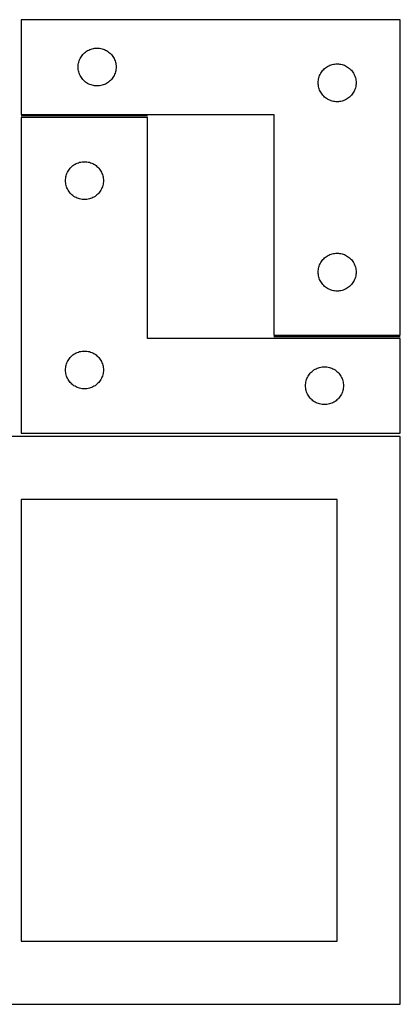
# Model space of a CAD drawing. Header units: millimetres. Extents: x 7 to 1243, y 7 to 1667.
# Tile 9 of 10: x 1063 to 1243, y 853 to 1321. Entities that reach past the tile are written whole.
import ezdxf

# ---------------------------------------------------------------- set-up
doc = ezdxf.new("R2010")
doc.units = ezdxf.units.MM
doc.layers.add('COMMON', color=5, linetype='CONTINUOUS', true_color=0x0000ff)
doc.layers.add('CUT', color=7, linetype='CONTINUOUS', true_color=0x000000)

msp = doc.modelspace()

# ---------------------------------------------------------------- linework, layer by layer
at = {"layer": 'COMMON'}
for p, q in [((1123.414568, 1275.39311), (1063.414568, 1275.39311)), ((1243.414568, 1170.39311), (1183.414568, 1170.39311))]:
    msp.add_line(p, q, dxfattribs=at)
at = {"layer": 'CUT'}
for p, q in [((1243.414568, 1321.14311), (1063.414568, 1321.14311)), ((1063.414568, 1321.14311), (1063.414568, 1276.14311)), ((1243.414568, 1171.14311), (1243.414568, 1321.14311)), ((1093.935715, 1305.78329), (1094.414436, 1306.126337)), ((1094.414436, 1306.126337), (1094.914568, 1306.437339)), ((1094.914568, 1306.437339), (1095.43397, 1306.714965)), ((1095.43397, 1306.714965), (1095.970417, 1306.958026)), ((1095.970417, 1306.958026), (1096.521613, 1307.165481)), ((1096.521613, 1307.165481), (1097.085196, 1307.336443)), ((1097.085196, 1307.336443), (1097.658755, 1307.470178)), ((1097.658755, 1307.470178), (1098.239832, 1307.566114)), ((1098.239832, 1307.566114), (1098.82594, 1307.62384)), ((1098.82594, 1307.62384), (1099.414568, 1307.64311)), ((1099.414568, 1307.64311), (1100.003196, 1307.62384)), ((1100.003196, 1307.62384), (1100.589304, 1307.566114)), ((1100.589304, 1307.566114), (1101.170381, 1307.470178)), ((1101.170381, 1307.470178), (1101.743939, 1307.336443)), ((1101.743939, 1307.336443), (1102.307523, 1307.165481)), ((1102.307523, 1307.165481), (1102.858719, 1306.958026)), ((1102.858719, 1306.958026), (1103.395166, 1306.714965)), ((1103.395166, 1306.714965), (1103.914568, 1306.437339)), ((1103.914568, 1306.437339), (1104.4147, 1306.126337)), ((1104.4147, 1306.126337), (1104.893421, 1305.78329)), ((1090.721235, 1300.972481), (1090.892197, 1301.536065)), ((1090.892197, 1301.536065), (1091.099652, 1302.087261)), ((1091.099652, 1302.087261), (1091.342713, 1302.623708)), ((1091.342713, 1302.623708), (1091.620339, 1303.14311)), ((1091.620339, 1303.14311), (1091.931341, 1303.643242)), ((1091.931341, 1303.643242), (1092.274388, 1304.121963)), ((1092.274388, 1304.121963), (1092.64801, 1304.577222)), ((1092.64801, 1304.577222), (1093.050607, 1305.007071)), ((1093.050607, 1305.007071), (1093.480455, 1305.409668)), ((1093.480455, 1305.409668), (1093.935715, 1305.78329)), ((1104.893421, 1305.78329), (1105.34868, 1305.409668)), ((1105.34868, 1305.409668), (1105.778529, 1305.007071)), ((1105.778529, 1305.007071), (1106.181126, 1304.577222)), ((1106.181126, 1304.577222), (1106.554748, 1304.121963)), ((1106.554748, 1304.121963), (1106.897794, 1303.643242)), ((1106.897794, 1303.643242), (1107.208796, 1303.14311)), ((1107.208796, 1303.14311), (1107.486422, 1302.623708)), ((1107.486422, 1302.623708), (1107.729484, 1302.087261)), ((1107.729484, 1302.087261), (1107.936939, 1301.536065)), ((1107.936939, 1301.536065), (1108.1079, 1300.972481)), ((1090.414568, 1298.64311), (1090.433837, 1299.231738)), ((1090.433837, 1298.054482), (1090.414568, 1298.64311)), ((1090.433837, 1299.231738), (1090.491564, 1299.817846)), ((1090.491564, 1297.468374), (1090.433837, 1298.054482)), ((1090.491564, 1299.817846), (1090.5875, 1300.398923)), ((1090.5875, 1296.887297), (1090.491564, 1297.468374)), ((1090.5875, 1300.398923), (1090.721235, 1300.972481)), ((1090.721235, 1296.313739), (1090.5875, 1296.887297)), ((1108.1079, 1300.972481), (1108.241635, 1300.398923)), ((1108.241635, 1296.887297), (1108.1079, 1296.313739)), ((1108.241635, 1300.398923), (1108.337572, 1299.817846)), ((1108.337572, 1297.468374), (1108.241635, 1296.887297)), ((1108.337572, 1299.817846), (1108.395298, 1299.231738)), ((1108.395298, 1298.054482), (1108.337572, 1297.468374)), ((1108.395298, 1299.231738), (1108.414568, 1298.64311)), ((1108.414568, 1298.64311), (1108.395298, 1298.054482)), ((1205.931341, 1296.143242), (1206.274388, 1296.621963)), ((1206.274388, 1296.621963), (1206.64801, 1297.077222)), ((1206.64801, 1297.077222), (1207.050607, 1297.507071)), ((1207.050607, 1297.507071), (1207.480455, 1297.909668)), ((1207.480455, 1297.909668), (1207.935715, 1298.28329)), ((1207.935715, 1298.28329), (1208.414436, 1298.626337)), ((1208.414436, 1298.626337), (1208.914568, 1298.937339)), ((1208.914568, 1298.937339), (1209.43397, 1299.214965)), ((1209.43397, 1299.214965), (1209.970417, 1299.458026)), ((1209.970417, 1299.458026), (1210.521613, 1299.665481)), ((1210.521613, 1299.665481), (1211.085196, 1299.836443)), ((1211.085196, 1299.836443), (1211.658755, 1299.970178)), ((1211.658755, 1299.970178), (1212.239832, 1300.066114)), ((1212.239832, 1300.066114), (1212.82594, 1300.12384)), ((1212.82594, 1300.12384), (1213.414568, 1300.14311)), ((1213.414568, 1300.14311), (1214.003196, 1300.12384)), ((1214.003196, 1300.12384), (1214.589304, 1300.066114)), ((1214.589304, 1300.066114), (1215.170381, 1299.970178)), ((1215.170381, 1299.970178), (1215.743939, 1299.836443)), ((1215.743939, 1299.836443), (1216.307523, 1299.665481)), ((1216.307523, 1299.665481), (1216.858719, 1299.458026)), ((1216.858719, 1299.458026), (1217.395166, 1299.214965)), ((1217.395166, 1299.214965), (1217.914568, 1298.937339)), ((1217.914568, 1298.937339), (1218.4147, 1298.626337)), ((1218.4147, 1298.626337), (1218.893421, 1298.28329)), ((1218.893421, 1298.28329), (1219.34868, 1297.909668)), ((1219.34868, 1297.909668), (1219.778529, 1297.507071)), ((1219.778529, 1297.507071), (1220.181126, 1297.077222)), ((1220.181126, 1297.077222), (1220.554748, 1296.621963)), ((1220.554748, 1296.621963), (1220.897794, 1296.143242)), ((1090.892197, 1295.750155), (1090.721235, 1296.313739)), ((1091.099652, 1295.198959), (1090.892197, 1295.750155)), ((1091.342713, 1294.662512), (1091.099652, 1295.198959)), ((1091.620339, 1294.14311), (1091.342713, 1294.662512)), ((1091.931341, 1293.642978), (1091.620339, 1294.14311)), ((1092.274388, 1293.164257), (1091.931341, 1293.642978)), ((1092.64801, 1292.708998), (1092.274388, 1293.164257)), ((1093.050607, 1292.279149), (1092.64801, 1292.708998)), ((1093.480455, 1291.876552), (1093.050607, 1292.279149)), ((1105.778529, 1292.279149), (1105.34868, 1291.876552)), ((1106.181126, 1292.708998), (1105.778529, 1292.279149)), ((1106.554748, 1293.164257), (1106.181126, 1292.708998)), ((1106.897794, 1293.642978), (1106.554748, 1293.164257)), ((1107.208796, 1294.14311), (1106.897794, 1293.642978)), ((1107.486422, 1294.662512), (1107.208796, 1294.14311)), ((1107.729484, 1295.198959), (1107.486422, 1294.662512)), ((1107.936939, 1295.750155), (1107.729484, 1295.198959)), ((1108.1079, 1296.313739), (1107.936939, 1295.750155)), ((1204.433837, 1291.731738), (1204.491564, 1292.317846)), ((1204.491564, 1292.317846), (1204.5875, 1292.898923)), ((1204.5875, 1292.898923), (1204.721235, 1293.472481)), ((1204.721235, 1293.472481), (1204.892197, 1294.036065)), ((1204.892197, 1294.036065), (1205.099652, 1294.587261)), ((1205.099652, 1294.587261), (1205.342713, 1295.123708)), ((1205.342713, 1295.123708), (1205.620339, 1295.64311)), ((1205.620339, 1295.64311), (1205.931341, 1296.143242)), ((1220.897794, 1296.143242), (1221.208796, 1295.64311)), ((1221.208796, 1295.64311), (1221.486422, 1295.123708)), ((1221.486422, 1295.123708), (1221.729484, 1294.587261)), ((1221.729484, 1294.587261), (1221.936939, 1294.036065)), ((1221.936939, 1294.036065), (1222.1079, 1293.472481)), ((1222.1079, 1293.472481), (1222.241635, 1292.898923)), ((1222.241635, 1292.898923), (1222.337572, 1292.317846)), ((1222.337572, 1292.317846), (1222.395298, 1291.731738)), ((1093.935715, 1291.50293), (1093.480455, 1291.876552)), ((1094.414436, 1291.159884), (1093.935715, 1291.50293)), ((1094.914568, 1290.848881), (1094.414436, 1291.159884)), ((1095.43397, 1290.571255), (1094.914568, 1290.848881)), ((1095.970417, 1290.328194), (1095.43397, 1290.571255)), ((1096.521613, 1290.120739), (1095.970417, 1290.328194)), ((1097.085196, 1289.949778), (1096.521613, 1290.120739)), ((1097.658755, 1289.816043), (1097.085196, 1289.949778)), ((1098.239832, 1289.720106), (1097.658755, 1289.816043)), ((1098.82594, 1289.66238), (1098.239832, 1289.720106)), ((1099.414568, 1289.64311), (1098.82594, 1289.66238)), ((1100.003196, 1289.66238), (1099.414568, 1289.64311)), ((1100.589304, 1289.720106), (1100.003196, 1289.66238)), ((1101.170381, 1289.816043), (1100.589304, 1289.720106)), ((1101.743939, 1289.949778), (1101.170381, 1289.816043)), ((1102.307523, 1290.120739), (1101.743939, 1289.949778)), ((1102.858719, 1290.328194), (1102.307523, 1290.120739)), ((1103.395166, 1290.571255), (1102.858719, 1290.328194)), ((1103.914568, 1290.848881), (1103.395166, 1290.571255)), ((1104.4147, 1291.159884), (1103.914568, 1290.848881)), ((1104.893421, 1291.50293), (1104.4147, 1291.159884)), ((1105.34868, 1291.876552), (1104.893421, 1291.50293)), ((1204.414568, 1291.14311), (1204.433837, 1291.731738)), ((1204.433837, 1290.554482), (1204.414568, 1291.14311)), ((1204.491564, 1289.968374), (1204.433837, 1290.554482)), ((1204.5875, 1289.387297), (1204.491564, 1289.968374)), ((1204.721235, 1288.813739), (1204.5875, 1289.387297)), ((1204.892197, 1288.250155), (1204.721235, 1288.813739)), ((1205.099652, 1287.698959), (1204.892197, 1288.250155)), ((1205.342713, 1287.162512), (1205.099652, 1287.698959)), ((1221.729484, 1287.698959), (1221.486422, 1287.162512)), ((1221.936939, 1288.250155), (1221.729484, 1287.698959)), ((1222.1079, 1288.813739), (1221.936939, 1288.250155)), ((1222.241635, 1289.387297), (1222.1079, 1288.813739)), ((1222.337572, 1289.968374), (1222.241635, 1289.387297)), ((1222.395298, 1290.554482), (1222.337572, 1289.968374)), ((1222.395298, 1291.731738), (1222.414568, 1291.14311)), ((1222.414568, 1291.14311), (1222.395298, 1290.554482)), ((1205.620339, 1286.64311), (1205.342713, 1287.162512)), ((1205.931341, 1286.142978), (1205.620339, 1286.64311)), ((1206.274388, 1285.664257), (1205.931341, 1286.142978)), ((1206.64801, 1285.208998), (1206.274388, 1285.664257)), ((1207.050607, 1284.779149), (1206.64801, 1285.208998)), ((1207.480455, 1284.376552), (1207.050607, 1284.779149)), ((1207.935715, 1284.00293), (1207.480455, 1284.376552)), ((1208.414436, 1283.659884), (1207.935715, 1284.00293)), ((1208.914568, 1283.348881), (1208.414436, 1283.659884)), ((1209.43397, 1283.071255), (1208.914568, 1283.348881)), ((1209.970417, 1282.828194), (1209.43397, 1283.071255)), ((1210.521613, 1282.620739), (1209.970417, 1282.828194)), ((1211.085196, 1282.449778), (1210.521613, 1282.620739)), ((1216.307523, 1282.620739), (1215.743939, 1282.449778)), ((1216.858719, 1282.828194), (1216.307523, 1282.620739)), ((1217.395166, 1283.071255), (1216.858719, 1282.828194)), ((1217.914568, 1283.348881), (1217.395166, 1283.071255)), ((1218.4147, 1283.659884), (1217.914568, 1283.348881)), ((1218.893421, 1284.00293), (1218.4147, 1283.659884)), ((1219.34868, 1284.376552), (1218.893421, 1284.00293)), ((1219.778529, 1284.779149), (1219.34868, 1284.376552)), ((1220.181126, 1285.208998), (1219.778529, 1284.779149)), ((1220.554748, 1285.664257), (1220.181126, 1285.208998)), ((1220.897794, 1286.142978), (1220.554748, 1285.664257)), ((1221.208796, 1286.64311), (1220.897794, 1286.142978)), ((1221.486422, 1287.162512), (1221.208796, 1286.64311)), ((1211.658755, 1282.316043), (1211.085196, 1282.449778)), ((1212.239832, 1282.220106), (1211.658755, 1282.316043)), ((1212.82594, 1282.16238), (1212.239832, 1282.220106)), ((1213.414568, 1282.14311), (1212.82594, 1282.16238)), ((1214.003196, 1282.16238), (1213.414568, 1282.14311)), ((1214.589304, 1282.220106), (1214.003196, 1282.16238)), ((1215.170381, 1282.316043), (1214.589304, 1282.220106)), ((1215.743939, 1282.449778), (1215.170381, 1282.316043)), ((1063.414568, 1276.14311), (1183.414568, 1276.14311)), ((1123.414568, 1274.643108), (1063.414568, 1274.643108)), ((1063.414568, 1274.643108), (1063.414568, 1124.643108)), ((1123.414568, 1169.643108), (1123.414568, 1274.643108)), ((1183.414568, 1276.14311), (1183.414568, 1171.14311)), ((1085.931341, 1249.64324), (1086.274388, 1250.121961)), ((1086.274388, 1250.121961), (1086.64801, 1250.57722)), ((1086.64801, 1250.57722), (1087.050607, 1251.007069)), ((1087.050607, 1251.007069), (1087.480455, 1251.409666)), ((1087.480455, 1251.409666), (1087.935715, 1251.783288)), ((1087.935715, 1251.783288), (1088.414436, 1252.126335)), ((1088.414436, 1252.126335), (1088.914568, 1252.437337)), ((1088.914568, 1252.437337), (1089.43397, 1252.714963)), ((1089.43397, 1252.714963), (1089.970417, 1252.958024)), ((1089.970417, 1252.958024), (1090.521613, 1253.165479)), ((1090.521613, 1253.165479), (1091.085196, 1253.336441)), ((1091.085196, 1253.336441), (1091.658755, 1253.470176)), ((1091.658755, 1253.470176), (1092.239832, 1253.566112)), ((1092.239832, 1253.566112), (1092.82594, 1253.623838)), ((1092.82594, 1253.623838), (1093.414568, 1253.643108)), ((1093.414568, 1253.643108), (1094.003196, 1253.623838)), ((1094.003196, 1253.623838), (1094.589304, 1253.566112)), ((1094.589304, 1253.566112), (1095.170381, 1253.470176)), ((1095.170381, 1253.470176), (1095.743939, 1253.336441)), ((1095.743939, 1253.336441), (1096.307523, 1253.165479)), ((1096.307523, 1253.165479), (1096.858719, 1252.958024)), ((1096.858719, 1252.958024), (1097.395166, 1252.714963)), ((1097.395166, 1252.714963), (1097.914568, 1252.437337)), ((1097.914568, 1252.437337), (1098.4147, 1252.126335)), ((1098.4147, 1252.126335), (1098.893421, 1251.783288)), ((1098.893421, 1251.783288), (1099.34868, 1251.409666)), ((1099.34868, 1251.409666), (1099.778529, 1251.007069)), ((1099.778529, 1251.007069), (1100.181126, 1250.57722)), ((1100.181126, 1250.57722), (1100.554748, 1250.121961)), ((1100.554748, 1250.121961), (1100.897794, 1249.64324)), ((1084.414568, 1244.643108), (1084.433837, 1245.231736)), ((1084.433837, 1245.231736), (1084.491564, 1245.817844)), ((1084.491564, 1245.817844), (1084.5875, 1246.398921)), ((1084.5875, 1246.398921), (1084.721235, 1246.972479)), ((1084.721235, 1246.972479), (1084.892197, 1247.536063)), ((1084.892197, 1247.536063), (1085.099652, 1248.087259)), ((1085.099652, 1248.087259), (1085.342713, 1248.623706)), ((1085.342713, 1248.623706), (1085.620339, 1249.143108)), ((1085.620339, 1249.143108), (1085.931341, 1249.64324)), ((1100.897794, 1249.64324), (1101.208796, 1249.143108)), ((1101.208796, 1249.143108), (1101.486422, 1248.623706)), ((1101.486422, 1248.623706), (1101.729484, 1248.087259)), ((1101.729484, 1248.087259), (1101.936939, 1247.536063)), ((1101.936939, 1247.536063), (1102.1079, 1246.972479)), ((1102.1079, 1246.972479), (1102.241635, 1246.398921)), ((1102.241635, 1246.398921), (1102.337572, 1245.817844)), ((1102.337572, 1245.817844), (1102.395298, 1245.231736)), ((1102.395298, 1245.231736), (1102.414568, 1244.643108)), ((1084.433837, 1244.05448), (1084.414568, 1244.643108)), ((1084.491564, 1243.468372), (1084.433837, 1244.05448)), ((1084.5875, 1242.887295), (1084.491564, 1243.468372)), ((1084.721235, 1242.313737), (1084.5875, 1242.887295)), ((1084.892197, 1241.750153), (1084.721235, 1242.313737)), ((1085.099652, 1241.198957), (1084.892197, 1241.750153)), ((1085.342713, 1240.66251), (1085.099652, 1241.198957)), ((1085.620339, 1240.143108), (1085.342713, 1240.66251)), ((1101.486422, 1240.66251), (1101.208796, 1240.143108)), ((1101.729484, 1241.198957), (1101.486422, 1240.66251)), ((1101.936939, 1241.750153), (1101.729484, 1241.198957)), ((1102.1079, 1242.313737), (1101.936939, 1241.750153)), ((1102.241635, 1242.887295), (1102.1079, 1242.313737)), ((1102.337572, 1243.468372), (1102.241635, 1242.887295)), ((1102.395298, 1244.05448), (1102.337572, 1243.468372)), ((1102.414568, 1244.643108), (1102.395298, 1244.05448)), ((1085.931341, 1239.642976), (1085.620339, 1240.143108)), ((1086.274388, 1239.164255), (1085.931341, 1239.642976)), ((1086.64801, 1238.708996), (1086.274388, 1239.164255)), ((1087.050607, 1238.279147), (1086.64801, 1238.708996)), ((1087.480455, 1237.87655), (1087.050607, 1238.279147)), ((1087.935715, 1237.502928), (1087.480455, 1237.87655)), ((1088.414436, 1237.159882), (1087.935715, 1237.502928)), ((1088.914568, 1236.848879), (1088.414436, 1237.159882)), ((1089.43397, 1236.571253), (1088.914568, 1236.848879)), ((1089.970417, 1236.328192), (1089.43397, 1236.571253)), ((1090.521613, 1236.120737), (1089.970417, 1236.328192)), ((1091.085196, 1235.949776), (1090.521613, 1236.120737)), ((1091.658755, 1235.816041), (1091.085196, 1235.949776)), ((1092.239832, 1235.720104), (1091.658755, 1235.816041)), ((1092.82594, 1235.662378), (1092.239832, 1235.720104)), ((1094.589304, 1235.720104), (1094.003196, 1235.662378)), ((1095.170381, 1235.816041), (1094.589304, 1235.720104)), ((1095.743939, 1235.949776), (1095.170381, 1235.816041)), ((1096.307523, 1236.120737), (1095.743939, 1235.949776)), ((1096.858719, 1236.328192), (1096.307523, 1236.120737)), ((1097.395166, 1236.571253), (1096.858719, 1236.328192)), ((1097.914568, 1236.848879), (1097.395166, 1236.571253)), ((1098.4147, 1237.159882), (1097.914568, 1236.848879)), ((1098.893421, 1237.502928), (1098.4147, 1237.159882)), ((1099.34868, 1237.87655), (1098.893421, 1237.502928)), ((1099.778529, 1238.279147), (1099.34868, 1237.87655)), ((1100.181126, 1238.708996), (1099.778529, 1238.279147)), ((1100.554748, 1239.164255), (1100.181126, 1238.708996)), ((1100.897794, 1239.642976), (1100.554748, 1239.164255)), ((1101.208796, 1240.143108), (1100.897794, 1239.642976)), ((1093.414568, 1235.643108), (1092.82594, 1235.662378)), ((1094.003196, 1235.662378), (1093.414568, 1235.643108)), ((1207.050607, 1207.507071), (1207.480455, 1207.909668)), ((1207.480455, 1207.909668), (1207.935715, 1208.28329)), ((1207.935715, 1208.28329), (1208.414436, 1208.626337)), ((1208.414436, 1208.626337), (1208.914568, 1208.937339)), ((1208.914568, 1208.937339), (1209.43397, 1209.214965)), ((1209.43397, 1209.214965), (1209.970417, 1209.458026)), ((1209.970417, 1209.458026), (1210.521613, 1209.665481)), ((1210.521613, 1209.665481), (1211.085196, 1209.836443)), ((1211.085196, 1209.836443), (1211.658755, 1209.970178)), ((1211.658755, 1209.970178), (1212.239832, 1210.066114)), ((1212.239832, 1210.066114), (1212.82594, 1210.12384)), ((1212.82594, 1210.12384), (1213.414568, 1210.14311)), ((1213.414568, 1210.14311), (1214.003196, 1210.12384)), ((1214.003196, 1210.12384), (1214.589304, 1210.066114)), ((1214.589304, 1210.066114), (1215.170381, 1209.970178)), ((1215.170381, 1209.970178), (1215.743939, 1209.836443)), ((1215.743939, 1209.836443), (1216.307523, 1209.665481)), ((1216.307523, 1209.665481), (1216.858719, 1209.458026)), ((1216.858719, 1209.458026), (1217.395166, 1209.214965)), ((1217.395166, 1209.214965), (1217.914568, 1208.937339)), ((1217.914568, 1208.937339), (1218.4147, 1208.626337)), ((1218.4147, 1208.626337), (1218.893421, 1208.28329)), ((1218.893421, 1208.28329), (1219.34868, 1207.909668)), ((1219.34868, 1207.909668), (1219.778529, 1207.507071)), ((1204.5875, 1202.898923), (1204.721235, 1203.472481)), ((1204.721235, 1203.472481), (1204.892197, 1204.036065)), ((1204.892197, 1204.036065), (1205.099652, 1204.587261)), ((1205.099652, 1204.587261), (1205.342713, 1205.123708)), ((1205.342713, 1205.123708), (1205.620339, 1205.64311)), ((1205.620339, 1205.64311), (1205.931341, 1206.143242)), ((1205.931341, 1206.143242), (1206.274388, 1206.621963)), ((1206.274388, 1206.621963), (1206.64801, 1207.077222)), ((1206.64801, 1207.077222), (1207.050607, 1207.507071)), ((1219.778529, 1207.507071), (1220.181126, 1207.077222)), ((1220.181126, 1207.077222), (1220.554748, 1206.621963)), ((1220.554748, 1206.621963), (1220.897794, 1206.143242)), ((1220.897794, 1206.143242), (1221.208796, 1205.64311)), ((1221.208796, 1205.64311), (1221.486422, 1205.123708)), ((1221.486422, 1205.123708), (1221.729484, 1204.587261)), ((1221.729484, 1204.587261), (1221.936939, 1204.036065)), ((1221.936939, 1204.036065), (1222.1079, 1203.472481)), ((1222.1079, 1203.472481), (1222.241635, 1202.898923)), ((1204.414568, 1201.14311), (1204.433837, 1201.731738)), ((1204.433837, 1200.554482), (1204.414568, 1201.14311)), ((1204.433837, 1201.731738), (1204.491564, 1202.317846)), ((1204.491564, 1199.968374), (1204.433837, 1200.554482)), ((1204.491564, 1202.317846), (1204.5875, 1202.898923)), ((1204.5875, 1199.387297), (1204.491564, 1199.968374)), ((1204.721235, 1198.813739), (1204.5875, 1199.387297)), ((1204.892197, 1198.250155), (1204.721235, 1198.813739)), ((1222.1079, 1198.813739), (1221.936939, 1198.250155)), ((1222.241635, 1199.387297), (1222.1079, 1198.813739)), ((1222.241635, 1202.898923), (1222.337572, 1202.317846)), ((1222.337572, 1199.968374), (1222.241635, 1199.387297)), ((1222.337572, 1202.317846), (1222.395298, 1201.731738)), ((1222.395298, 1200.554482), (1222.337572, 1199.968374)), ((1222.395298, 1201.731738), (1222.414568, 1201.14311)), ((1222.414568, 1201.14311), (1222.395298, 1200.554482)), ((1205.099652, 1197.698959), (1204.892197, 1198.250155)), ((1205.342713, 1197.162512), (1205.099652, 1197.698959)), ((1205.620339, 1196.64311), (1205.342713, 1197.162512)), ((1205.931341, 1196.142978), (1205.620339, 1196.64311)), ((1206.274388, 1195.664257), (1205.931341, 1196.142978)), ((1206.64801, 1195.208998), (1206.274388, 1195.664257)), ((1207.050607, 1194.779149), (1206.64801, 1195.208998)), ((1207.480455, 1194.376552), (1207.050607, 1194.779149)), ((1207.935715, 1194.00293), (1207.480455, 1194.376552)), ((1208.414436, 1193.659884), (1207.935715, 1194.00293)), ((1208.914568, 1193.348881), (1208.414436, 1193.659884)), ((1218.4147, 1193.659884), (1217.914568, 1193.348881)), ((1218.893421, 1194.00293), (1218.4147, 1193.659884)), ((1219.34868, 1194.376552), (1218.893421, 1194.00293)), ((1219.778529, 1194.779149), (1219.34868, 1194.376552)), ((1220.181126, 1195.208998), (1219.778529, 1194.779149)), ((1220.554748, 1195.664257), (1220.181126, 1195.208998)), ((1220.897794, 1196.142978), (1220.554748, 1195.664257)), ((1221.208796, 1196.64311), (1220.897794, 1196.142978)), ((1221.486422, 1197.162512), (1221.208796, 1196.64311)), ((1221.729484, 1197.698959), (1221.486422, 1197.162512)), ((1221.936939, 1198.250155), (1221.729484, 1197.698959)), ((1209.43397, 1193.071255), (1208.914568, 1193.348881)), ((1209.970417, 1192.828194), (1209.43397, 1193.071255)), ((1210.521613, 1192.620739), (1209.970417, 1192.828194)), ((1211.085196, 1192.449778), (1210.521613, 1192.620739)), ((1211.658755, 1192.316043), (1211.085196, 1192.449778)), ((1212.239832, 1192.220106), (1211.658755, 1192.316043)), ((1212.82594, 1192.16238), (1212.239832, 1192.220106)), ((1213.414568, 1192.14311), (1212.82594, 1192.16238)), ((1214.003196, 1192.16238), (1213.414568, 1192.14311)), ((1214.589304, 1192.220106), (1214.003196, 1192.16238)), ((1215.170381, 1192.316043), (1214.589304, 1192.220106)), ((1215.743939, 1192.449778), (1215.170381, 1192.316043)), ((1216.307523, 1192.620739), (1215.743939, 1192.449778)), ((1216.858719, 1192.828194), (1216.307523, 1192.620739)), ((1217.395166, 1193.071255), (1216.858719, 1192.828194)), ((1217.914568, 1193.348881), (1217.395166, 1193.071255)), ((1183.414568, 1171.14311), (1243.414568, 1171.14311)), ((1243.414568, 1169.643108), (1123.414568, 1169.643108)), ((1243.414568, 1124.643108), (1243.414568, 1169.643108)), ((1086.64801, 1160.57722), (1087.050607, 1161.007069)), ((1087.050607, 1161.007069), (1087.480455, 1161.409666)), ((1087.480455, 1161.409666), (1087.935715, 1161.783288)), ((1087.935715, 1161.783288), (1088.414436, 1162.126335)), ((1088.414436, 1162.126335), (1088.914568, 1162.437337)), ((1088.914568, 1162.437337), (1089.43397, 1162.714963)), ((1089.43397, 1162.714963), (1089.970417, 1162.958024)), ((1089.970417, 1162.958024), (1090.521613, 1163.165479)), ((1090.521613, 1163.165479), (1091.085196, 1163.336441)), ((1091.085196, 1163.336441), (1091.658755, 1163.470176)), ((1091.658755, 1163.470176), (1092.239832, 1163.566112)), ((1092.239832, 1163.566112), (1092.82594, 1163.623838)), ((1092.82594, 1163.623838), (1093.414568, 1163.643108)), ((1093.414568, 1163.643108), (1094.003196, 1163.623838)), ((1094.003196, 1163.623838), (1094.589304, 1163.566112)), ((1094.589304, 1163.566112), (1095.170381, 1163.470176)), ((1095.170381, 1163.470176), (1095.743939, 1163.336441)), ((1095.743939, 1163.336441), (1096.307523, 1163.165479)), ((1096.307523, 1163.165479), (1096.858719, 1162.958024)), ((1096.858719, 1162.958024), (1097.395166, 1162.714963)), ((1097.395166, 1162.714963), (1097.914568, 1162.437337)), ((1097.914568, 1162.437337), (1098.4147, 1162.126335)), ((1098.4147, 1162.126335), (1098.893421, 1161.783288)), ((1098.893421, 1161.783288), (1099.34868, 1161.409666)), ((1099.34868, 1161.409666), (1099.778529, 1161.007069)), ((1099.778529, 1161.007069), (1100.181126, 1160.57722)), ((1084.491564, 1155.817844), (1084.5875, 1156.398921)), ((1084.5875, 1156.398921), (1084.721235, 1156.972479)), ((1084.721235, 1156.972479), (1084.892197, 1157.536063)), ((1084.892197, 1157.536063), (1085.099652, 1158.087259)), ((1085.099652, 1158.087259), (1085.342713, 1158.623706)), ((1085.342713, 1158.623706), (1085.620339, 1159.143108)), ((1085.620339, 1159.143108), (1085.931341, 1159.64324)), ((1085.931341, 1159.64324), (1086.274388, 1160.121961)), ((1086.274388, 1160.121961), (1086.64801, 1160.57722)), ((1100.181126, 1160.57722), (1100.554748, 1160.121961)), ((1100.554748, 1160.121961), (1100.897794, 1159.64324)), ((1100.897794, 1159.64324), (1101.208796, 1159.143108)), ((1101.208796, 1159.143108), (1101.486422, 1158.623706)), ((1101.486422, 1158.623706), (1101.729484, 1158.087259)), ((1101.729484, 1158.087259), (1101.936939, 1157.536063)), ((1101.936939, 1157.536063), (1102.1079, 1156.972479)), ((1102.1079, 1156.972479), (1102.241635, 1156.398921)), ((1102.241635, 1156.398921), (1102.337572, 1155.817844)), ((1206.82594, 1156.123838), (1207.414568, 1156.143108)), ((1207.414568, 1156.143108), (1208.003196, 1156.123838)), ((1084.414568, 1154.643108), (1084.433837, 1155.231736)), ((1084.433837, 1154.05448), (1084.414568, 1154.643108)), ((1084.433837, 1155.231736), (1084.491564, 1155.817844)), ((1084.491564, 1153.468372), (1084.433837, 1154.05448)), ((1084.5875, 1152.887295), (1084.491564, 1153.468372)), ((1084.721235, 1152.313737), (1084.5875, 1152.887295)), ((1084.892197, 1151.750153), (1084.721235, 1152.313737)), ((1085.099652, 1151.198957), (1084.892197, 1151.750153)), ((1101.936939, 1151.750153), (1101.729484, 1151.198957)), ((1102.1079, 1152.313737), (1101.936939, 1151.750153)), ((1102.241635, 1152.887295), (1102.1079, 1152.313737)), ((1102.337572, 1153.468372), (1102.241635, 1152.887295)), ((1102.337572, 1155.817844), (1102.395298, 1155.231736)), ((1102.395298, 1154.05448), (1102.337572, 1153.468372)), ((1102.395298, 1155.231736), (1102.414568, 1154.643108)), ((1102.414568, 1154.643108), (1102.395298, 1154.05448)), ((1199.342713, 1151.123706), (1199.620339, 1151.643108)), ((1199.620339, 1151.643108), (1199.931341, 1152.14324)), ((1199.931341, 1152.14324), (1200.274388, 1152.621961)), ((1200.274388, 1152.621961), (1200.64801, 1153.07722)), ((1200.64801, 1153.07722), (1201.050607, 1153.507069)), ((1201.050607, 1153.507069), (1201.480455, 1153.909666)), ((1201.480455, 1153.909666), (1201.935715, 1154.283288)), ((1201.935715, 1154.283288), (1202.414436, 1154.626335)), ((1202.414436, 1154.626335), (1202.914568, 1154.937337)), ((1202.914568, 1154.937337), (1203.43397, 1155.214963)), ((1203.43397, 1155.214963), (1203.970417, 1155.458024)), ((1203.970417, 1155.458024), (1204.521613, 1155.665479)), ((1204.521613, 1155.665479), (1205.085196, 1155.836441)), ((1205.085196, 1155.836441), (1205.658755, 1155.970176)), ((1205.658755, 1155.970176), (1206.239832, 1156.066112)), ((1206.239832, 1156.066112), (1206.82594, 1156.123838)), ((1208.003196, 1156.123838), (1208.589304, 1156.066112)), ((1208.589304, 1156.066112), (1209.170381, 1155.970176)), ((1209.170381, 1155.970176), (1209.743939, 1155.836441)), ((1209.743939, 1155.836441), (1210.307523, 1155.665479)), ((1210.307523, 1155.665479), (1210.858719, 1155.458024)), ((1210.858719, 1155.458024), (1211.395166, 1155.214963)), ((1211.395166, 1155.214963), (1211.914568, 1154.937337)), ((1211.914568, 1154.937337), (1212.4147, 1154.626335)), ((1212.4147, 1154.626335), (1212.893421, 1154.283288)), ((1212.893421, 1154.283288), (1213.34868, 1153.909666)), ((1213.34868, 1153.909666), (1213.778529, 1153.507069)), ((1213.778529, 1153.507069), (1214.181126, 1153.07722)), ((1214.181126, 1153.07722), (1214.554748, 1152.621961)), ((1214.554748, 1152.621961), (1214.897794, 1152.14324)), ((1214.897794, 1152.14324), (1215.208796, 1151.643108)), ((1215.208796, 1151.643108), (1215.486422, 1151.123706)), ((1085.342713, 1150.66251), (1085.099652, 1151.198957)), ((1085.620339, 1150.143108), (1085.342713, 1150.66251)), ((1085.931341, 1149.642976), (1085.620339, 1150.143108)), ((1086.274388, 1149.164255), (1085.931341, 1149.642976)), ((1086.64801, 1148.708996), (1086.274388, 1149.164255)), ((1087.050607, 1148.279147), (1086.64801, 1148.708996)), ((1087.480455, 1147.87655), (1087.050607, 1148.279147)), ((1087.935715, 1147.502928), (1087.480455, 1147.87655)), ((1088.414436, 1147.159882), (1087.935715, 1147.502928)), ((1088.914568, 1146.848879), (1088.414436, 1147.159882)), ((1089.43397, 1146.571253), (1088.914568, 1146.848879)), ((1097.914568, 1146.848879), (1097.395166, 1146.571253)), ((1098.4147, 1147.159882), (1097.914568, 1146.848879)), ((1098.893421, 1147.502928), (1098.4147, 1147.159882)), ((1099.34868, 1147.87655), (1098.893421, 1147.502928)), ((1099.778529, 1148.279147), (1099.34868, 1147.87655)), ((1100.181126, 1148.708996), (1099.778529, 1148.279147)), ((1100.554748, 1149.164255), (1100.181126, 1148.708996)), ((1100.897794, 1149.642976), (1100.554748, 1149.164255)), ((1101.208796, 1150.143108), (1100.897794, 1149.642976)), ((1101.486422, 1150.66251), (1101.208796, 1150.143108)), ((1101.729484, 1151.198957), (1101.486422, 1150.66251)), ((1198.414568, 1147.143108), (1198.433837, 1147.731736)), ((1198.433837, 1146.55448), (1198.414568, 1147.143108)), ((1198.433837, 1147.731736), (1198.491564, 1148.317844)), ((1198.491564, 1148.317844), (1198.5875, 1148.898921)), ((1198.5875, 1148.898921), (1198.721235, 1149.472479)), ((1198.721235, 1149.472479), (1198.892197, 1150.036063)), ((1198.892197, 1150.036063), (1199.099652, 1150.587259)), ((1199.099652, 1150.587259), (1199.342713, 1151.123706)), ((1215.486422, 1151.123706), (1215.729484, 1150.587259)), ((1215.729484, 1150.587259), (1215.936939, 1150.036063)), ((1215.936939, 1150.036063), (1216.1079, 1149.472479)), ((1216.1079, 1149.472479), (1216.241635, 1148.898921)), ((1216.241635, 1148.898921), (1216.337572, 1148.317844)), ((1216.337572, 1148.317844), (1216.395298, 1147.731736)), ((1216.395298, 1147.731736), (1216.414568, 1147.143108)), ((1216.414568, 1147.143108), (1216.395298, 1146.55448)), ((1089.970417, 1146.328192), (1089.43397, 1146.571253)), ((1090.521613, 1146.120737), (1089.970417, 1146.328192)), ((1091.085196, 1145.949776), (1090.521613, 1146.120737)), ((1091.658755, 1145.816041), (1091.085196, 1145.949776)), ((1092.239832, 1145.720104), (1091.658755, 1145.816041)), ((1092.82594, 1145.662378), (1092.239832, 1145.720104)), ((1093.414568, 1145.643108), (1092.82594, 1145.662378)), ((1094.003196, 1145.662378), (1093.414568, 1145.643108)), ((1094.589304, 1145.720104), (1094.003196, 1145.662378)), ((1095.170381, 1145.816041), (1094.589304, 1145.720104)), ((1095.743939, 1145.949776), (1095.170381, 1145.816041)), ((1096.307523, 1146.120737), (1095.743939, 1145.949776)), ((1096.858719, 1146.328192), (1096.307523, 1146.120737)), ((1097.395166, 1146.571253), (1096.858719, 1146.328192)), ((1198.491564, 1145.968372), (1198.433837, 1146.55448)), ((1198.5875, 1145.387295), (1198.491564, 1145.968372)), ((1198.721235, 1144.813737), (1198.5875, 1145.387295)), ((1198.892197, 1144.250153), (1198.721235, 1144.813737)), ((1199.099652, 1143.698957), (1198.892197, 1144.250153)), ((1199.342713, 1143.16251), (1199.099652, 1143.698957)), ((1199.620339, 1142.643108), (1199.342713, 1143.16251)), ((1199.931341, 1142.142976), (1199.620339, 1142.643108)), ((1200.274388, 1141.664255), (1199.931341, 1142.142976)), ((1214.897794, 1142.142976), (1214.554748, 1141.664255)), ((1215.208796, 1142.643108), (1214.897794, 1142.142976)), ((1215.486422, 1143.16251), (1215.208796, 1142.643108)), ((1215.729484, 1143.698957), (1215.486422, 1143.16251)), ((1215.936939, 1144.250153), (1215.729484, 1143.698957)), ((1216.1079, 1144.813737), (1215.936939, 1144.250153)), ((1216.241635, 1145.387295), (1216.1079, 1144.813737)), ((1216.337572, 1145.968372), (1216.241635, 1145.387295)), ((1216.395298, 1146.55448), (1216.337572, 1145.968372)), ((1200.64801, 1141.208996), (1200.274388, 1141.664255)), ((1201.050607, 1140.779147), (1200.64801, 1141.208996)), ((1201.480455, 1140.37655), (1201.050607, 1140.779147)), ((1201.935715, 1140.002928), (1201.480455, 1140.37655)), ((1202.414436, 1139.659882), (1201.935715, 1140.002928)), ((1202.914568, 1139.348879), (1202.414436, 1139.659882)), ((1203.43397, 1139.071253), (1202.914568, 1139.348879)), ((1203.970417, 1138.828192), (1203.43397, 1139.071253)), ((1204.521613, 1138.620737), (1203.970417, 1138.828192)), ((1205.085196, 1138.449776), (1204.521613, 1138.620737)), ((1205.658755, 1138.316041), (1205.085196, 1138.449776)), ((1206.239832, 1138.220104), (1205.658755, 1138.316041)), ((1206.82594, 1138.162378), (1206.239832, 1138.220104)), ((1207.414568, 1138.143108), (1206.82594, 1138.162378)), ((1208.003196, 1138.162378), (1207.414568, 1138.143108)), ((1208.589304, 1138.220104), (1208.003196, 1138.162378)), ((1209.170381, 1138.316041), (1208.589304, 1138.220104)), ((1209.743939, 1138.449776), (1209.170381, 1138.316041)), ((1210.307523, 1138.620737), (1209.743939, 1138.449776)), ((1210.858719, 1138.828192), (1210.307523, 1138.620737)), ((1211.395166, 1139.071253), (1210.858719, 1138.828192)), ((1211.914568, 1139.348879), (1211.395166, 1139.071253)), ((1212.4147, 1139.659882), (1211.914568, 1139.348879)), ((1212.893421, 1140.002928), (1212.4147, 1139.659882)), ((1213.34868, 1140.37655), (1212.893421, 1140.002928)), ((1213.778529, 1140.779147), (1213.34868, 1140.37655)), ((1214.181126, 1141.208996), (1213.778529, 1140.779147)), ((1214.554748, 1141.664255), (1214.181126, 1141.208996)), ((1063.414568, 1124.643108), (1243.414568, 1124.643108)), ((1243.406744, 1123.071565), (1033.406744, 1123.071565)), ((1243.406744, 853.071565), (1243.406744, 1123.071565)), ((1213.406744, 1093.071565), (1063.406744, 1093.071565)), ((1063.406744, 1093.071565), (1063.406744, 883.071565)), ((1213.406744, 883.071565), (1213.406744, 1093.071565)), ((1063.406744, 883.071565), (1213.406744, 883.071565)), ((1033.406744, 853.071565), (1243.406744, 853.071565))]:
    msp.add_line(p, q, dxfattribs=at)

doc.saveas('drawing.dxf')
